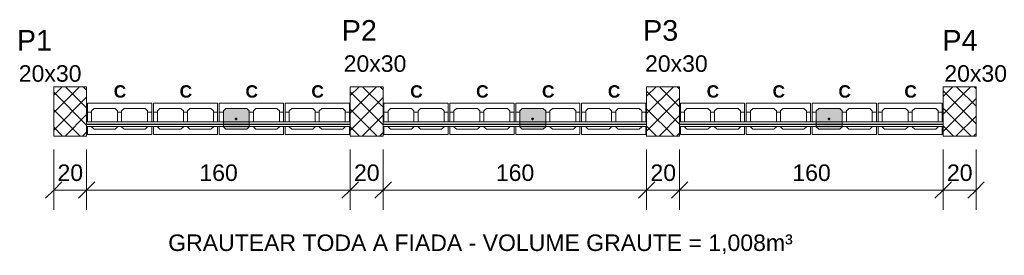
# Model space of a CAD drawing. Header units: centimetres. Extents: x -130 to 7200, y -149 to 786.
# Tile 6 of 10: x 2441 to 3039, y 162 to 305. Entities that reach past the tile are written whole.
import ezdxf

# ---------------------------------------------------------------- set-up
doc = ezdxf.new("R2010")
doc.units = ezdxf.units.CM
for name, color, linetype, lineweight in [('A-ANNO-DIMS', 7, 'Continuous', 9), ('A-ANNO-DIMS-50', 7, 'Continuous', 9), ('A-DETL-THIN', 7, 'Continuous', 18), ('A-GENM', 7, 'Continuous', 18), ('G-ANNO-TEXT', 7, 'Continuous', 9), ('S-COLS', 7, 'Continuous', 18), ('S-COLS-IDEN', 7, 'Continuous', 9), ('S-RBAR', 7, 'Continuous', 18)]:
    doc.layers.add(name, color=color, linetype=linetype, lineweight=lineweight)
doc.styles.add('Arial', font='arial.ttf', dxfattribs={"height": 12.5})
doc.styles.add('Arial_1', font='arial.ttf', dxfattribs={"height": 10})
doc.styles.add('Arial_B', font='arial.ttf', dxfattribs={"height": 10})
doc.styles.add('Arial_B_1', font='arial.ttf', dxfattribs={"height": 7.5})
doc.dimstyles.new('0-Dss_Azul-2_0mm__Det__', dxfattribs={"dimscale": 30.48, "dimtxt": 10.202594, "dimasz": 0.328084, "dimexe": 0.393701, "dimexo": 0.262467, "dimgap": 0.082021, "dimtad": 1, "dimrnd": 0.01, "dimdsep": 46, "dimtxsty": 'Arial_1', "dimblk1": 'OBLIQUE', "dimblk2": 'OBLIQUE', "dimsah": 1, "dimcen": 0.09, "dimazin": 0, "dimtfac": 1, "dimtdec": 4, "dimtix": 1, "dimtmove": 0, "dimatfit": 3, "dimfxl": 1, "dimtvp": 1, "dimtolj": 1, "dimtzin": 0, "dimarcsym": 2})
pattern_1 = [(45, (2457.2615, 0), (-5.3033, 5.3033), []), (135, (2457.2615, 0), (-5.3033, -5.3033), [])]

# ---------------------------------------------------------------- blocks, each defined once
blk = doc.blocks.new('Bloco de Concreto - Canaleta Inteira - Família 20 x 40 - Classe A-564278-3_ FIADA - PAREDE 01')
at = {"layer": 'A-GENM'}
for p, q in [((19.5, 9.5), (-19.5, 9.5)), ((-19.5, 9.5), (-19.5, 4)), ((-17, 4.8), (-15.5, 6.3)), ((-15.5, 6.3), (-2.75, 6.3)), ((-2.75, 6.3), (-1.25, 4.8)), ((1.25, 4.8), (2.75, 6.3)), ((2.75, 6.3), (15.5, 6.3)), ((15.5, 6.3), (17, 4.8)), ((19.5, 4), (19.5, 9.5)), ((-19.5, 4), (-17, 4)), ((-19.5, -1.875), (-19.5, 4)), ((-17, 4), (-17, 4.8)), ((-17, 4), (-17, -1.875)), ((-1.25, 4.8), (-1.25, 4)), ((-1.25, 4), (1.25, 4)), ((-1.25, -1.875), (-1.25, 4)), ((1.25, 4), (1.25, 4.8)), ((1.25, 4), (1.25, -1.875)), ((17, 4.8), (17, 4)), ((17, 4), (19.5, 4)), ((17, -1.875), (17, 4)), ((19.5, 4), (19.5, -1.875)), ((-19.5, -3.375), (-19.5, -3.125)), ((-19.5, -4.625), (-19.5, -9.5)), ((-17, -3.125), (-17, -3.375)), ((-17, -4.8), (-17, -4.625)), ((-15.5, -6.3), (-17, -4.8)), ((-1.25, -4.8), (-2.75, -6.3)), ((-1.25, -3.375), (-1.25, -3.125)), ((-1.25, -4.625), (-1.25, -4.8)), ((1.25, -3.125), (1.25, -3.375)), ((1.25, -4.8), (1.25, -4.625)), ((2.75, -6.3), (1.25, -4.8)), ((17, -4.8), (15.5, -6.3)), ((17, -3.375), (17, -3.125)), ((17, -4.625), (17, -4.8)), ((19.5, -3.125), (19.5, -3.375)), ((19.5, -9.5), (19.5, -4.625)), ((-19.5, -9.5), (19.5, -9.5)), ((-2.75, -6.3), (-15.5, -6.3)), ((15.5, -6.3), (2.75, -6.3))]:
    blk.add_line(p, q, dxfattribs=at)
blk = doc.blocks.new('Bloco de Concreto - Canaleta Inteira - Família 20 x 40 - Classe A-V42-3_ FIADA - PAREDE 01')
at = {"layer": 'A-GENM', "true_color": 0xffd8ff}
h = blk.add_hatch(color=7, dxfattribs=at)
h.paths.add_polyline_path([(-2.75, -6.3), (-1.25, -4.8), (-1.25, -4.625), (-17, -4.625), (-17, -4.8), (-15.5, -6.3)])
h.paths.add_polyline_path([(-2.355, -3.375), (-1.25, -3.375), (-1.25, -3.125), (-17, -3.125), (-17, -3.375), (-2.75, -3.375)])
h.paths.add_polyline_path([(-16.098, -1.875), (-1.25, -1.875), (-1.25, 4.8), (-2.75, 6.3), (-15.5, 6.3), (-17, 4.8), (-17, -1.875)])
at = {"layer": 'A-GENM'}
for p, q in [((19.5, 9.5), (-19.5, 9.5)), ((-19.5, 9.5), (-19.5, 4)), ((1.25, 4.8), (2.75, 6.3)), ((2.75, 6.3), (15.5, 6.3)), ((15.5, 6.3), (17, 4.8)), ((19.5, 4), (19.5, 9.5)), ((-19.5, 4), (-17, 4)), ((-19.5, -1.875), (-19.5, 4)), ((-1.25, 4), (1.25, 4)), ((1.25, 4), (1.25, 4.8)), ((1.25, 4), (1.25, -1.875)), ((17, 4.8), (17, 4)), ((17, 4), (19.5, 4)), ((17, -1.875), (17, 4)), ((19.5, 4), (19.5, -1.875)), ((-19.5, -3.375), (-19.5, -3.125)), ((-19.5, -4.625), (-19.5, -9.5)), ((1.25, -3.125), (1.25, -3.375)), ((1.25, -4.8), (1.25, -4.625)), ((2.75, -6.3), (1.25, -4.8)), ((17, -4.8), (15.5, -6.3)), ((17, -3.375), (17, -3.125)), ((17, -4.625), (17, -4.8)), ((19.5, -3.125), (19.5, -3.375)), ((19.5, -9.5), (19.5, -4.625)), ((-19.5, -9.5), (19.5, -9.5)), ((15.5, -6.3), (2.75, -6.3))]:
    blk.add_line(p, q, dxfattribs=at)
at = {"layer": 'A-GENM', "color": 198, "true_color": 0x270027}
for p, q in [((-17, 4.8), (-15.5, 6.3)), ((-15.5, 6.3), (-2.75, 6.3)), ((-2.75, 6.3), (-1.25, 4.8)), ((-17, 4), (-17, 4.8)), ((-17, 4), (-17, -1.875)), ((-1.25, 4.8), (-1.25, 4)), ((-1.25, -1.875), (-1.25, 4)), ((-17, -3.125), (-17, -3.375)), ((-17, -4.8), (-17, -4.625)), ((-15.5, -6.3), (-17, -4.8)), ((-1.25, -4.8), (-2.75, -6.3)), ((-1.25, -3.375), (-1.25, -3.125)), ((-1.25, -4.625), (-1.25, -4.8)), ((-2.75, -6.3), (-15.5, -6.3))]:
    blk.add_line(p, q, dxfattribs=at)
blk = doc.blocks.new('Bloco de Concreto - Canaleta Inteira - Família 20 x 40 - Classe A-568131-3_ FIADA - PAREDE 01')
at = {"layer": 'A-GENM'}
for p, q in [((-19.5, 9.5), (-19.5, 4.625)), ((19.5, 9.5), (-19.5, 9.5)), ((-17, 4.8), (-15.5, 6.3)), ((-15.5, 6.3), (-2.75, 6.3)), ((-2.75, 6.3), (-1.25, 4.8)), ((1.25, 4.8), (2.75, 6.3)), ((2.75, 6.3), (15.5, 6.3)), ((15.5, 6.3), (17, 4.8)), ((19.5, 4.625), (19.5, 9.5)), ((-19.5, 3.125), (-19.5, 3.375)), ((-19.5, -4), (-19.5, 1.875)), ((-17, 4.625), (-17, 4.8)), ((-17, 3.375), (-17, 3.125)), ((-17, 1.875), (-17, -4)), ((-1.25, 4.8), (-1.25, 4.625)), ((-1.25, 3.125), (-1.25, 3.375)), ((-1.25, -4), (-1.25, 1.875)), ((1.25, 4.625), (1.25, 4.8)), ((1.25, 3.375), (1.25, 3.125)), ((1.25, 1.875), (1.25, -4)), ((17, 4.8), (17, 4.625)), ((17, 3.125), (17, 3.375)), ((17, -4), (17, 1.875)), ((19.5, 3.375), (19.5, 3.125)), ((19.5, 1.875), (19.5, -4)), ((-17, -4), (-19.5, -4)), ((-19.5, -4), (-19.5, -9.5)), ((-17, -4.8), (-17, -4)), ((-15.5, -6.3), (-17, -4.8)), ((-1.25, -4.8), (-2.75, -6.3)), ((1.25, -4), (-1.25, -4)), ((-1.25, -4), (-1.25, -4.8)), ((1.25, -4.8), (1.25, -4)), ((2.75, -6.3), (1.25, -4.8)), ((17, -4.8), (15.5, -6.3)), ((19.5, -4), (17, -4)), ((17, -4), (17, -4.8)), ((19.5, -9.5), (19.5, -4)), ((-19.5, -9.5), (19.5, -9.5)), ((-2.75, -6.3), (-15.5, -6.3)), ((15.5, -6.3), (2.75, -6.3))]:
    blk.add_line(p, q, dxfattribs=at)
blk = doc.blocks.new('Bloco de Concreto - Canaleta Inteira - Família 20 x 40 - Classe A-V43-3_ FIADA - PAREDE 01')
at = {"layer": 'A-GENM', "true_color": 0xffd8ff}
h = blk.add_hatch(color=7, dxfattribs=at)
h.paths.add_polyline_path([(2.75, 6.3), (1.25, 4.8), (1.274, 4.625), (17, 4.625), (17, 4.8), (15.5, 6.3)])
h.paths.add_polyline_path([(1.25, 3.375), (1.25, 3.125), (17, 3.125), (17, 3.375), (1.443, 3.375)])
h.paths.add_polyline_path([(1.645, 1.875), (1.25, 1.875), (1.25, -4.8), (2.75, -6.3), (15.5, -6.3), (17, -4.8), (17, 1.875), (2.152, 1.875)])
at = {"layer": 'A-GENM'}
for p, q in [((-19.5, 9.5), (-19.5, 4.625)), ((19.5, 9.5), (-19.5, 9.5)), ((-17, 4.8), (-15.5, 6.3)), ((-15.5, 6.3), (-2.75, 6.3)), ((-2.75, 6.3), (-1.25, 4.8)), ((19.5, 4.625), (19.5, 9.5)), ((-19.5, 3.125), (-19.5, 3.375)), ((-19.5, -4), (-19.5, 1.875)), ((-17, 4.625), (-17, 4.8)), ((-17, 3.375), (-17, 3.125)), ((-17, 1.875), (-17, -4)), ((-1.25, 4.8), (-1.25, 4.625)), ((-1.25, 3.125), (-1.25, 3.375)), ((-1.25, -4), (-1.25, 1.875)), ((19.5, 3.375), (19.5, 3.125)), ((19.5, 1.875), (19.5, -4)), ((-17, -4), (-19.5, -4)), ((-19.5, -4), (-19.5, -9.5)), ((-17, -4.8), (-17, -4)), ((-15.5, -6.3), (-17, -4.8)), ((-1.25, -4.8), (-2.75, -6.3)), ((1.25, -4), (-1.25, -4)), ((-1.25, -4), (-1.25, -4.8)), ((19.5, -4), (17, -4)), ((19.5, -9.5), (19.5, -4)), ((-19.5, -9.5), (19.5, -9.5)), ((-2.75, -6.3), (-15.5, -6.3))]:
    blk.add_line(p, q, dxfattribs=at)
at = {"layer": 'A-GENM', "color": 198, "true_color": 0x270027}
for p, q in [((1.25, 4.8), (2.75, 6.3)), ((2.75, 6.3), (15.5, 6.3)), ((15.5, 6.3), (17, 4.8)), ((1.25, 4.625), (1.25, 4.8)), ((1.25, 3.375), (1.25, 3.125)), ((1.25, 1.875), (1.25, -4)), ((17, 4.8), (17, 4.625)), ((17, 3.125), (17, 3.375)), ((17, -4), (17, 1.875)), ((1.25, -4.8), (1.25, -4)), ((2.75, -6.3), (1.25, -4.8)), ((17, -4.8), (15.5, -6.3)), ((17, -4), (17, -4.8)), ((15.5, -6.3), (2.75, -6.3))]:
    blk.add_line(p, q, dxfattribs=at)
blk = doc.blocks.new('DIMBLOCK26-3_ FIADA - PAREDE 01')
at = {"layer": 'A-ANNO-DIMS-50', "color": 5, "true_color": 0x0000ff}
for p, q in [((2461.72, 201.49), (2461.72, 226.07)), ((2481.72, 201.49), (2481.72, 226.07)), ((2461.72, 201.49), (2481.72, 201.49)), ((2461.72, 201.49), (2461.72, 189.49)), ((2481.72, 201.49), (2481.72, 189.49))]:
    blk.add_line(p, q, dxfattribs=at)
at = {"layer": 'A-ANNO-DIMS-50', "color": 5, "lineweight": 35, "true_color": 0x0000ff}
for p, q in [((2461.72, 201.49), (2466.72, 206.49)), ((2481.72, 201.49), (2486.72, 206.49)), ((2461.72, 201.49), (2456.72, 196.49)), ((2481.72, 201.49), (2476.72, 196.49))]:
    blk.add_line(p, q, dxfattribs=at)
at = {"layer": 'A-ANNO-DIMS-50', "color": 0, "insert": (2464.03, 216.97), "char_height": 10, "width": 18.4588, "attachment_point": 1, "line_spacing_factor": 0.941778, "style": 'Arial_1'}
blk.add_mtext('20', dxfattribs=at)
blk = doc.blocks.new('_Oblique')
at = {"color": 0, "linetype": 'ByBlock', "lineweight": -2}
blk.add_line((-0.5, -0.5), (0.5, 0.5), dxfattribs=at)
blk = doc.blocks.new('DIMBLOCK27-3_ FIADA - PAREDE 01')
at = {"layer": 'A-ANNO-DIMS-50', "color": 5, "true_color": 0x0000ff}
for p, q in [((2481.72, 201.49), (2481.72, 226.07)), ((2641.72, 201.49), (2641.72, 226.07)), ((2481.72, 201.49), (2641.72, 201.49)), ((2481.72, 201.49), (2481.72, 189.49)), ((2641.72, 201.49), (2641.72, 189.49))]:
    blk.add_line(p, q, dxfattribs=at)
at = {"layer": 'A-ANNO-DIMS-50', "color": 5, "lineweight": 35, "true_color": 0x0000ff}
for p, q in [((2481.72, 201.49), (2486.72, 206.49)), ((2641.72, 201.49), (2646.72, 206.49)), ((2481.72, 201.49), (2476.72, 196.49)), ((2641.72, 201.49), (2636.72, 196.49))]:
    blk.add_line(p, q, dxfattribs=at)
at = {"layer": 'A-ANNO-DIMS-50', "color": 0, "insert": (2550.18, 216.97), "char_height": 10, "width": 27.6883, "attachment_point": 1, "line_spacing_factor": 0.941778, "style": 'Arial_1'}
blk.add_mtext('160', dxfattribs=at)
blk = doc.blocks.new('DIMBLOCK28-3_ FIADA - PAREDE 01')
at = {"layer": 'A-ANNO-DIMS-50', "color": 5, "true_color": 0x0000ff}
for p, q in [((2641.72, 201.49), (2641.72, 226.07)), ((2661.72, 201.49), (2661.72, 226.07)), ((2641.72, 201.49), (2661.72, 201.49)), ((2641.72, 201.49), (2641.72, 189.49)), ((2661.72, 201.49), (2661.72, 189.49))]:
    blk.add_line(p, q, dxfattribs=at)
at = {"layer": 'A-ANNO-DIMS-50', "color": 5, "lineweight": 35, "true_color": 0x0000ff}
for p, q in [((2641.72, 201.49), (2646.72, 206.49)), ((2661.72, 201.49), (2666.72, 206.49)), ((2641.72, 201.49), (2636.72, 196.49)), ((2661.72, 201.49), (2656.72, 196.49))]:
    blk.add_line(p, q, dxfattribs=at)
at = {"layer": 'A-ANNO-DIMS-50', "color": 0, "insert": (2644.03, 216.97), "char_height": 10, "width": 18.4588, "attachment_point": 1, "line_spacing_factor": 0.941778, "style": 'Arial_1'}
blk.add_mtext('20', dxfattribs=at)
blk = doc.blocks.new('DIMBLOCK29-3_ FIADA - PAREDE 01')
at = {"layer": 'A-ANNO-DIMS-50', "color": 5, "true_color": 0x0000ff}
for p, q in [((2661.72, 201.49), (2661.72, 226.07)), ((2821.72, 201.49), (2821.72, 226.07)), ((2661.72, 201.49), (2821.72, 201.49)), ((2661.72, 201.49), (2661.72, 189.49)), ((2821.72, 201.49), (2821.72, 189.49))]:
    blk.add_line(p, q, dxfattribs=at)
at = {"layer": 'A-ANNO-DIMS-50', "color": 5, "lineweight": 35, "true_color": 0x0000ff}
for p, q in [((2661.72, 201.49), (2666.72, 206.49)), ((2821.72, 201.49), (2826.72, 206.49)), ((2661.72, 201.49), (2656.72, 196.49)), ((2821.72, 201.49), (2816.72, 196.49))]:
    blk.add_line(p, q, dxfattribs=at)
at = {"layer": 'A-ANNO-DIMS-50', "color": 0, "insert": (2730.18, 216.97), "char_height": 10, "width": 27.6883, "attachment_point": 1, "line_spacing_factor": 0.941778, "style": 'Arial_1'}
blk.add_mtext('160', dxfattribs=at)
blk = doc.blocks.new('DIMBLOCK30-3_ FIADA - PAREDE 01')
at = {"layer": 'A-ANNO-DIMS-50', "color": 5, "true_color": 0x0000ff}
for p, q in [((2821.72, 201.49), (2821.72, 226.07)), ((2841.72, 201.49), (2841.72, 226.07)), ((2821.72, 201.49), (2841.72, 201.49)), ((2821.72, 201.49), (2821.72, 189.49)), ((2841.72, 201.49), (2841.72, 189.49))]:
    blk.add_line(p, q, dxfattribs=at)
at = {"layer": 'A-ANNO-DIMS-50', "color": 5, "lineweight": 35, "true_color": 0x0000ff}
for p, q in [((2821.72, 201.49), (2826.72, 206.49)), ((2841.72, 201.49), (2846.72, 206.49)), ((2821.72, 201.49), (2816.72, 196.49)), ((2841.72, 201.49), (2836.72, 196.49))]:
    blk.add_line(p, q, dxfattribs=at)
at = {"layer": 'A-ANNO-DIMS-50', "color": 0, "insert": (2824.03, 216.97), "char_height": 10, "width": 18.4588, "attachment_point": 1, "line_spacing_factor": 0.941778, "style": 'Arial_1'}
blk.add_mtext('20', dxfattribs=at)
blk = doc.blocks.new('DIMBLOCK31-3_ FIADA - PAREDE 01')
at = {"layer": 'A-ANNO-DIMS-50', "color": 5, "true_color": 0x0000ff}
for p, q in [((2841.72, 201.49), (2841.72, 226.07)), ((3001.72, 201.49), (3001.72, 226.07)), ((2841.72, 201.49), (3001.72, 201.49)), ((2841.72, 201.49), (2841.72, 189.49)), ((3001.72, 201.49), (3001.72, 189.49))]:
    blk.add_line(p, q, dxfattribs=at)
at = {"layer": 'A-ANNO-DIMS-50', "color": 5, "lineweight": 35, "true_color": 0x0000ff}
for p, q in [((2841.72, 201.49), (2846.72, 206.49)), ((3001.72, 201.49), (3006.72, 206.49)), ((2841.72, 201.49), (2836.72, 196.49)), ((3001.72, 201.49), (2996.72, 196.49))]:
    blk.add_line(p, q, dxfattribs=at)
at = {"layer": 'A-ANNO-DIMS-50', "color": 0, "insert": (2910.18, 216.97), "char_height": 10, "width": 27.6883, "attachment_point": 1, "line_spacing_factor": 0.941778, "style": 'Arial_1'}
blk.add_mtext('160', dxfattribs=at)
blk = doc.blocks.new('DIMBLOCK32-3_ FIADA - PAREDE 01')
at = {"layer": 'A-ANNO-DIMS-50', "color": 5, "true_color": 0x0000ff}
for p, q in [((3001.72, 201.49), (3001.72, 226.07)), ((3021.72, 201.49), (3021.72, 226.07)), ((3001.72, 201.49), (3021.72, 201.49)), ((3001.72, 201.49), (3001.72, 189.49)), ((3021.72, 201.49), (3021.72, 189.49))]:
    blk.add_line(p, q, dxfattribs=at)
at = {"layer": 'A-ANNO-DIMS-50', "color": 5, "lineweight": 35, "true_color": 0x0000ff}
for p, q in [((3001.72, 201.49), (3006.72, 206.49)), ((3021.72, 201.49), (3026.72, 206.49)), ((3001.72, 201.49), (2996.72, 196.49)), ((3021.72, 201.49), (3016.72, 196.49))]:
    blk.add_line(p, q, dxfattribs=at)
at = {"layer": 'A-ANNO-DIMS-50', "color": 0, "insert": (3004.03, 216.97), "char_height": 10, "width": 18.4588, "attachment_point": 1, "line_spacing_factor": 0.941778, "style": 'Arial_1'}
blk.add_mtext('20', dxfattribs=at)

msp = doc.modelspace()

# ---------------------------------------------------------------- hatches: boundary and pattern name
at = {"layer": 'S-COLS', "true_color": 0x008000}
h = msp.add_hatch(dxfattribs=at)
h.set_pattern_fill('FP_2', color=96, style=0, pattern_type=2)
h.set_pattern_definition(pattern_1)
h.paths.add_polyline_path([(2461.717, 234.074), (2481.717, 234.074), (2481.717, 264.074), (2461.717, 264.074)])
h = msp.add_hatch(dxfattribs=at)
h.set_pattern_fill('FP_2', color=96, style=0, pattern_type=2)
h.set_pattern_definition(pattern_1)
h.paths.add_polyline_path([(2641.717, 234.074), (2661.717, 234.074), (2661.717, 264.074), (2641.717, 264.074)])
h = msp.add_hatch(dxfattribs=at)
h.set_pattern_fill('FP_2', color=96, style=0, pattern_type=2)
h.set_pattern_definition(pattern_1)
h.paths.add_polyline_path([(2821.717, 234.074), (2841.717, 234.074), (2841.717, 264.074), (2821.717, 264.074)])
h = msp.add_hatch(dxfattribs=at)
h.set_pattern_fill('FP_2', color=96, style=0, pattern_type=2)
h.set_pattern_definition(pattern_1)
h.paths.add_polyline_path([(3001.717, 234.074), (3021.717, 234.074), (3021.717, 264.074), (3001.717, 264.074)])
at = {"layer": 'S-RBAR', "true_color": 0xffd8ff}
for points in [[(2566.217, 241.449), (2580.467, 241.449), (2580.467, 242.699), (2564.717, 242.699), (2564.717, 241.449), (2566.134, 241.449)], [(2566.217, 239.949), (2580.467, 239.949), (2580.467, 241.199), (2564.717, 241.199), (2564.717, 239.949), (2566.134, 239.949)], [(2749.43, 241.449), (2760.467, 241.449), (2760.467, 242.699), (2744.717, 242.699), (2744.717, 241.449), (2746.217, 241.449)], [(2747.912, 239.949), (2760.467, 239.949), (2760.467, 241.199), (2744.717, 241.199), (2744.717, 239.949), (2746.217, 239.949)], [(2929.43, 241.449), (2940.467, 241.449), (2940.467, 242.699), (2924.717, 242.699), (2924.717, 241.449), (2926.217, 241.449)], [(2927.912, 239.949), (2940.467, 239.949), (2940.467, 241.199), (2924.717, 241.199), (2924.717, 239.949), (2926.217, 239.949)]]:
    msp.add_hatch(color=7, dxfattribs=at).paths.add_polyline_path(points)
at = {"layer": 'S-RBAR'}
for points in [[(2572.467, 244.074), (2572.967, 244.574), (2572.467, 245.074), (2571.967, 244.574)], [(2752.467, 244.074), (2752.967, 244.574), (2752.467, 245.074), (2751.967, 244.574)], [(2932.467, 244.074), (2932.967, 244.574), (2932.467, 245.074), (2931.967, 244.574)]]:
    msp.add_hatch(color=256, dxfattribs=at).paths.add_polyline_path(points)
at = {"layer": 'S-RBAR', "true_color": 0x270027}
h = msp.add_hatch(color=198, dxfattribs=at)
edge = h.paths.add_edge_path()
edge.add_arc((2572.467, 244.574), 0.5, 0, 360)
h = msp.add_hatch(color=198, dxfattribs=at)
edge = h.paths.add_edge_path()
edge.add_arc((2752.467, 244.574), 0.5, 0, 360)
h = msp.add_hatch(color=198, dxfattribs=at)
edge = h.paths.add_edge_path()
edge.add_arc((2932.467, 244.574), 0.5, 0, 360)

# ---------------------------------------------------------------- linework, layer by layer
at = {"layer": 'A-DETL-THIN'}
for p, q in [((2566.217, 250.874), (2564.717, 249.374)), ((2564.717, 249.374), (2564.717, 239.774)), ((2578.967, 250.874), (2566.217, 250.874)), ((2580.467, 249.374), (2578.967, 250.874)), ((2580.467, 239.774), (2580.467, 249.374)), ((2746.217, 250.874), (2744.717, 249.374)), ((2744.717, 249.374), (2744.717, 239.774)), ((2758.967, 250.874), (2746.217, 250.874)), ((2760.467, 249.374), (2758.967, 250.874)), ((2760.467, 239.774), (2760.467, 249.374)), ((2926.217, 250.874), (2924.717, 249.374)), ((2924.717, 249.374), (2924.717, 239.774)), ((2938.967, 250.874), (2926.217, 250.874)), ((2940.467, 249.374), (2938.967, 250.874)), ((2940.467, 239.774), (2940.467, 249.374)), ((2564.717, 239.774), (2566.217, 238.274)), ((2578.967, 238.274), (2580.467, 239.774)), ((2744.717, 239.774), (2746.217, 238.274)), ((2758.967, 238.274), (2760.467, 239.774)), ((2924.717, 239.774), (2926.217, 238.274)), ((2938.967, 238.274), (2940.467, 239.774)), ((2566.217, 238.274), (2578.967, 238.274)), ((2746.217, 238.274), (2758.967, 238.274)), ((2926.217, 238.274), (2938.967, 238.274))]:
    msp.add_line(p, q, dxfattribs=at)
at = {"layer": 'S-COLS', "color": 96, "true_color": 0x008000}
for p, q in [((2461.717, 264.074), (2481.717, 264.074)), ((2461.717, 234.074), (2461.717, 264.074)), ((2481.717, 264.074), (2481.717, 234.074)), ((2641.717, 264.074), (2661.717, 264.074)), ((2641.717, 234.074), (2641.717, 264.074)), ((2661.717, 264.074), (2661.717, 234.074)), ((2821.717, 264.074), (2841.717, 264.074)), ((2821.717, 234.074), (2821.717, 264.074)), ((2841.717, 264.074), (2841.717, 234.074)), ((3001.717, 264.074), (3021.717, 264.074)), ((3001.717, 234.074), (3001.717, 264.074)), ((3021.717, 264.074), (3021.717, 234.074)), ((2481.717, 234.074), (2461.717, 234.074)), ((2661.717, 234.074), (2641.717, 234.074)), ((2841.717, 234.074), (2821.717, 234.074)), ((3021.717, 234.074), (3001.717, 234.074))]:
    msp.add_line(p, q, dxfattribs=at)
at = {"layer": 'S-RBAR'}
for p, q in [((2564.717, 242.699), (2481.717, 242.699)), ((2564.717, 241.449), (2481.717, 241.449)), ((2564.717, 241.199), (2481.717, 241.199)), ((2564.717, 239.949), (2481.717, 239.949)), ((2572.467, 245.074), (2571.967, 244.574)), ((2571.967, 244.574), (2572.467, 244.074)), ((2572.967, 244.574), (2572.467, 245.074)), ((2572.467, 244.074), (2572.967, 244.574)), ((2641.717, 242.699), (2580.467, 242.699)), ((2641.717, 241.449), (2580.467, 241.449)), ((2641.717, 241.199), (2580.467, 241.199)), ((2641.717, 239.949), (2580.467, 239.949)), ((2744.717, 242.699), (2661.717, 242.699)), ((2744.717, 241.449), (2661.717, 241.449)), ((2744.717, 241.199), (2661.717, 241.199)), ((2744.717, 239.949), (2661.717, 239.949)), ((2752.467, 245.074), (2751.967, 244.574)), ((2751.967, 244.574), (2752.467, 244.074)), ((2752.967, 244.574), (2752.467, 245.074)), ((2752.467, 244.074), (2752.967, 244.574)), ((2821.717, 242.699), (2760.467, 242.699)), ((2821.717, 241.449), (2760.467, 241.449)), ((2821.717, 241.199), (2760.467, 241.199)), ((2821.717, 239.949), (2760.467, 239.949)), ((2924.717, 242.699), (2841.717, 242.699)), ((2924.717, 241.449), (2841.717, 241.449)), ((2924.717, 241.199), (2841.717, 241.199)), ((2924.717, 239.949), (2841.717, 239.949)), ((2932.467, 245.074), (2931.967, 244.574)), ((2931.967, 244.574), (2932.467, 244.074)), ((2932.967, 244.574), (2932.467, 245.074)), ((2932.467, 244.074), (2932.967, 244.574)), ((3001.717, 242.699), (2940.467, 242.699)), ((3001.717, 241.449), (2940.467, 241.449)), ((3001.717, 241.199), (2940.467, 241.199)), ((3001.717, 239.949), (2940.467, 239.949))]:
    msp.add_line(p, q, dxfattribs=at)
at = {"layer": 'S-RBAR', "color": 198, "true_color": 0x270027}
for p, q in [((2580.467, 242.699), (2564.717, 242.699)), ((2580.467, 241.449), (2564.717, 241.449)), ((2580.467, 241.199), (2564.717, 241.199)), ((2580.467, 239.949), (2564.717, 239.949)), ((2760.467, 242.699), (2744.717, 242.699)), ((2760.467, 241.449), (2744.717, 241.449)), ((2760.467, 241.199), (2744.717, 241.199)), ((2760.467, 239.949), (2744.717, 239.949)), ((2940.467, 242.699), (2924.717, 242.699)), ((2940.467, 241.449), (2924.717, 241.449)), ((2940.467, 241.199), (2924.717, 241.199)), ((2940.467, 239.949), (2924.717, 239.949))]:
    msp.add_line(p, q, dxfattribs=at)
for centre in [(2572.467, 244.574), (2752.467, 244.574), (2932.467, 244.574)]:
    msp.add_circle(centre, 0.5, dxfattribs=at)

# ---------------------------------------------------------------- block references
at = {"layer": 'A-GENM'}
for name, p in [('Bloco de Concreto - Canaleta Inteira - Família 20 x 40 - Classe A-564278-3_ FIADA - PAREDE 01', (2501.717, 244.574)), ('Bloco de Concreto - Canaleta Inteira - Família 20 x 40 - Classe A-564278-3_ FIADA - PAREDE 01', (2541.717, 244.574)), ('Bloco de Concreto - Canaleta Inteira - Família 20 x 40 - Classe A-V42-3_ FIADA - PAREDE 01', (2581.717, 244.574)), ('Bloco de Concreto - Canaleta Inteira - Família 20 x 40 - Classe A-564278-3_ FIADA - PAREDE 01', (2621.717, 244.574)), ('Bloco de Concreto - Canaleta Inteira - Família 20 x 40 - Classe A-564278-3_ FIADA - PAREDE 01', (2861.717, 244.574)), ('Bloco de Concreto - Canaleta Inteira - Família 20 x 40 - Classe A-564278-3_ FIADA - PAREDE 01', (2901.717, 244.574)), ('Bloco de Concreto - Canaleta Inteira - Família 20 x 40 - Classe A-V42-3_ FIADA - PAREDE 01', (2941.717, 244.574)), ('Bloco de Concreto - Canaleta Inteira - Família 20 x 40 - Classe A-564278-3_ FIADA - PAREDE 01', (2981.717, 244.574))]:
    msp.add_blockref(name, p, dxfattribs=at)
at = {"layer": 'A-GENM', "rotation": 180}
for p in [(2681.717, 244.574), (2721.717, 244.574), (2801.717, 244.574)]:
    msp.add_blockref('Bloco de Concreto - Canaleta Inteira - Família 20 x 40 - Classe A-568131-3_ FIADA - PAREDE 01', p, dxfattribs=at)
at = {"layer": 'A-GENM', "color": 198, "true_color": 0x270027, "rotation": 180}
msp.add_blockref('Bloco de Concreto - Canaleta Inteira - Família 20 x 40 - Classe A-V43-3_ FIADA - PAREDE 01', (2761.717, 244.574), dxfattribs=at)

# ---------------------------------------------------------------- texts
at = {"layer": 'G-ANNO-TEXT', "color": 5, "true_color": 0x0000ff, "char_height": 7.5, "width": 9.21941, "attachment_point": 1, "style": 'Arial_B_1'}
for insert in [(2498.181, 264.95), (2538.181, 264.95), (2578.181, 264.95), (2618.181, 264.95), (2678.181, 264.95), (2718.181, 264.95), (2758.181, 264.95), (2798.181, 264.95), (2858.181, 264.95), (2898.181, 264.95), (2938.181, 264.95), (2978.181, 264.95)]:
    msp.add_mtext('\\fArial|b1|i0|c0|p34|;C', dxfattribs=dict(at, insert=insert))
at = {"layer": 'G-ANNO-TEXT', "color": 1, "true_color": 0xff0000, "insert": (2531.256, 174.556), "char_height": 10, "width": 477.00406, "attachment_point": 1, "style": 'Arial_B'}
msp.add_mtext('GRAUTEAR TODA A FIADA - VOLUME GRAUTE = 1,008m³', dxfattribs=at)
at = {"layer": 'S-COLS-IDEN', "color": 5, "true_color": 0x0000ff, "char_height": 12.5, "width": 25.654, "attachment_point": 1, "style": 'Arial'}
for s, insert in [('P2', (2636.595, 304.406)), ('P3', (2819.548, 304.406)), ('P1', (2439.354, 298.406)), ('P4', (3001.272, 298.406))]:
    msp.add_mtext(s, dxfattribs=dict(at, insert=insert))
at = {"layer": 'S-COLS-IDEN', "char_height": 10, "width": 47.29956, "attachment_point": 1, "style": 'Arial_1'}
for insert in [(2637.776, 283.076), (2820.729, 283.076), (2440.535, 277.076), (3002.453, 277.076)]:
    msp.add_mtext('20x30', dxfattribs=dict(at, insert=insert))

# ---------------------------------------------------------------- dimensions: what is measured, and where the dimension line sits
at = {"layer": 'A-ANNO-DIMS', "color": 5, "true_color": 0x0000ff}
for base, p1, p2, override, picture, middle in [((2481.717, 201.491), (2461.717, 234.074), (2481.717, 234.074), {"dimpost": '<>', "dimfxl": 20}, 'DIMBLOCK26-3_ FIADA - PAREDE 01', (2471.717, 209.097)), ((2641.717, 201.491), (2481.717, 234.074), (2641.717, 234.074), {"dimpost": '<>', "dimfxl": 160}, 'DIMBLOCK27-3_ FIADA - PAREDE 01', (2561.717, 209.097)), ((2661.717, 201.491), (2641.717, 234.074), (2661.717, 234.074), {"dimpost": '<>', "dimfxl": 20}, 'DIMBLOCK28-3_ FIADA - PAREDE 01', (2651.717, 209.097)), ((2821.717, 201.491), (2661.717, 234.074), (2821.717, 234.074), {"dimpost": '<>', "dimfxl": 160}, 'DIMBLOCK29-3_ FIADA - PAREDE 01', (2741.717, 209.097)), ((2841.717, 201.491), (2821.717, 234.074), (2841.717, 234.074), {"dimpost": '<>', "dimfxl": 20}, 'DIMBLOCK30-3_ FIADA - PAREDE 01', (2831.717, 209.097)), ((3001.717, 201.491), (2841.717, 234.074), (3001.717, 234.074), {"dimpost": '<>', "dimfxl": 160}, 'DIMBLOCK31-3_ FIADA - PAREDE 01', (2921.717, 209.097)), ((3021.717, 201.491), (3001.717, 234.074), (3021.717, 234.074), {"dimpost": '<>', "dimfxl": 20}, 'DIMBLOCK32-3_ FIADA - PAREDE 01', (3011.717, 209.097))]:
    dim = msp.add_linear_dim(base=base, p1=p1, p2=p2, dimstyle='0-Dss_Azul-2_0mm__Det__', override=override, dxfattribs=at)
    dim.commit()
    dim.dimension.update_dxf_attribs({"geometry": picture, "text_midpoint": middle})

doc.saveas('drawing.dxf')
